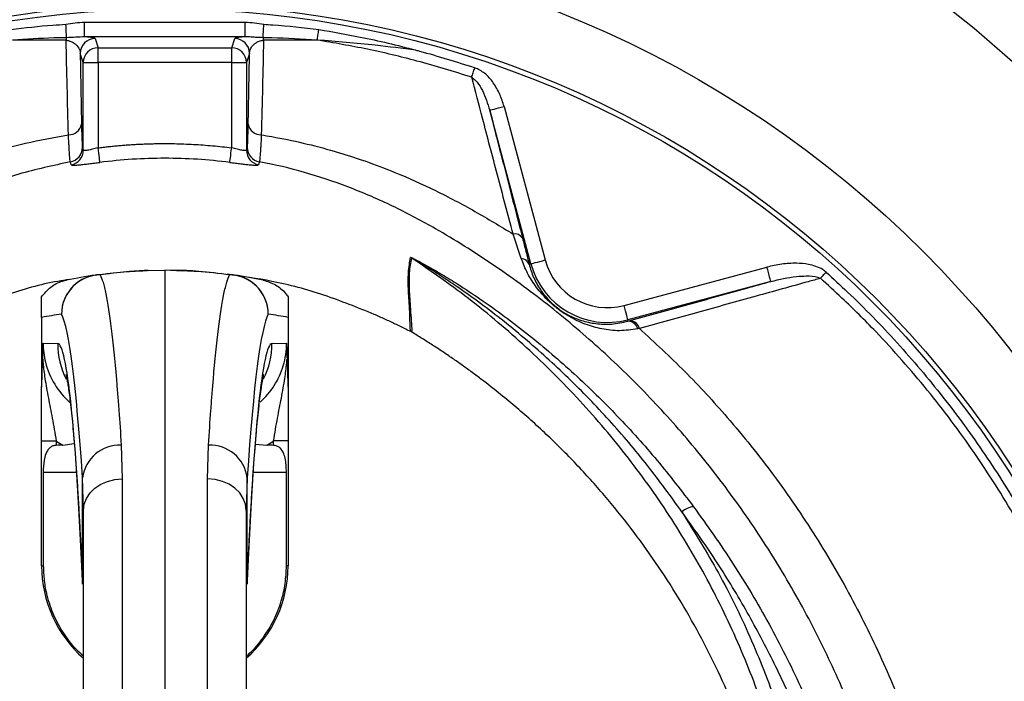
# Model space of a CAD drawing. Header units: millimetres. Extents: x 1190 to 1790, y 1177 to 1877.
# Tile 11 of 13: x 1461 to 1660, y 1644 to 1778. Entities that reach past the tile are written whole.
import ezdxf

# ---------------------------------------------------------------- set-up
doc = ezdxf.new("R2010")
doc.units = ezdxf.units.MM

msp = doc.modelspace()

# ---------------------------------------------------------------- linework, layer by layer
at = {"color": 7, "linetype": 'Continuous', "lineweight": 25}
for p, q in [((1473.8, 1774.74), (1473.8, 1777.73)), ((1473.8, 1777.73), (1506.35, 1777.73)), ((1506.35, 1774.74), (1506.35, 1777.73)), ((1506.35, 1774.74), (1473.8, 1774.74)), ((1475.91, 1774.38), (1476.53, 1772.52)), ((1503.63, 1772.52), (1504.25, 1774.38)), ((1476.53, 1769.53), (1476.53, 1772.52)), ((1476.53, 1772.52), (1503.63, 1772.52)), ((1503.63, 1769.53), (1503.63, 1772.52)), ((1473.53, 1769.53), (1472.91, 1771.38)), ((1473.53, 1751.71), (1473.53, 1769.53)), ((1473.53, 1769.53), (1476.53, 1769.53)), ((1476.53, 1769.53), (1476.53, 1752.2)), ((1503.63, 1769.53), (1476.53, 1769.53)), ((1503.63, 1752.2), (1503.63, 1769.53)), ((1503.63, 1769.53), (1506.63, 1769.53)), ((1507.25, 1771.38), (1506.63, 1769.53)), ((1506.63, 1769.53), (1506.63, 1751.71)), ((1564.32, 1728.67), (1555.97, 1759.84)), ((1558.87, 1760.61), (1567.22, 1729.45)), ((1473.36, 1752.31), (1473.53, 1751.71)), ((1562.38, 1729.74), (1560.71, 1734.7)), ((1563.97, 1728.57), (1564.32, 1728.67)), ((1583.21, 1720.22), (1612.21, 1727.99)), ((1486.66, 1727.31), (1490.08, 1727.37)), ((1490.08, 1727.37), (1490.08, 1616.58)), ((1493.5, 1727.31), (1490.08, 1727.37)), ((1493.57, 1727.19), (1490.08, 1727.37)), ((1612.99, 1725.09), (1583.98, 1717.32)), ((1465.08, 1717.79), (1465.08, 1703.76)), ((1515.08, 1717.79), (1515.08, 1703.76)), ((1584.06, 1717.03), (1583.98, 1717.32)), ((1584.06, 1717.03), (1584.43, 1717.13)), ((1586.34, 1715.52), (1586.01, 1715.45)), ((1540.18, 1714.79), (1539.97, 1714.9)), ((1465.4, 1712.53), (1468.34, 1712.47)), ((1511.82, 1712.47), (1514.76, 1712.53)), ((1465.08, 1692.71), (1468.03, 1692.71)), ((1465.08, 1667.38), (1465.08, 1692.71)), ((1468.03, 1692.71), (1468.03, 1691.82)), ((1469.37, 1691.86), (1471.71, 1692.19)), ((1481.23, 1691.87), (1481.44, 1685.02)), ((1498.72, 1685.02), (1498.93, 1691.87)), ((1508.44, 1692.08), (1510.79, 1691.86)), ((1515.08, 1692.71), (1512.13, 1692.71)), ((1512.13, 1691.82), (1512.13, 1692.71)), ((1515.08, 1692.71), (1515.08, 1667.38)), ((1465.42, 1686.37), (1465.42, 1667.38)), ((1514.74, 1667.38), (1514.74, 1686.37)), ((1473.58, 1678.63), (1473.38, 1685.22)), ((1473.38, 1664.37), (1473.38, 1685.22)), ((1481.44, 1685.02), (1481.44, 1616.51)), ((1498.72, 1616.51), (1498.72, 1685.02)), ((1506.78, 1685.22), (1506.58, 1678.63)), ((1506.78, 1664.37), (1506.78, 1685.22)), ((1473.58, 1612.73), (1473.58, 1678.63)), ((1506.58, 1678.63), (1506.58, 1612.73)), ((1465.08, 1667.38), (1465.42, 1667.38)), ((1515.08, 1667.38), (1514.74, 1667.38))]:
    msp.add_line(p, q, dxfattribs=at)
at = {"color": 8, "linetype": 'Continuous', "lineweight": 25}
for p, q in [((1465.42, 1686.37), (1472.15, 1686.37)), ((1508.01, 1686.37), (1514.74, 1686.37)), ((1473.38, 1663.63), (1473.38, 1664.37)), ((1506.78, 1664.37), (1506.78, 1663.62))]:
    msp.add_line(p, q, dxfattribs=at)
at = {"color": 7, "linetype": 'Continuous', "lineweight": 25, "flags": 128}
for points in [[(1470.14, 1774.56), (1470.13, 1774.77), (1470.12, 1775.03), (1470.11, 1775.33), (1470.09, 1775.67), (1470.07, 1776.04), (1470.05, 1776.44), (1470.03, 1776.85), (1470.01, 1777.27)], [(1510.01, 1774.56), (1510.03, 1774.77), (1510.04, 1775.03), (1510.05, 1775.33), (1510.07, 1775.67), (1510.09, 1776.04), (1510.11, 1776.44), (1510.13, 1776.85), (1510.15, 1777.27)], [(1520.97, 1774.08), (1521.01, 1774.29), (1521.04, 1774.53), (1521.08, 1774.78), (1521.13, 1775.05), (1521.17, 1775.33), (1521.22, 1775.62), (1521.26, 1775.91), (1521.31, 1776.21)], [(1552.31, 1766.54), (1552.37, 1766.74), (1552.45, 1766.96), (1552.52, 1767.19), (1552.6, 1767.43), (1552.69, 1767.68), (1552.77, 1767.94), (1552.86, 1768.2), (1552.95, 1768.46)], [(1555.97, 1759.84), (1556.04, 1759.85), (1556.21, 1759.9), (1556.48, 1759.97), (1556.84, 1760.07), (1557.28, 1760.19), (1557.77, 1760.32), (1558.31, 1760.46), (1558.87, 1760.61)], [(1476.91, 1749.24), (1476.9, 1749.33), (1476.87, 1749.53), (1476.83, 1749.81), (1476.79, 1750.18), (1476.73, 1750.62), (1476.67, 1751.12), (1476.6, 1751.65), (1476.53, 1752.2)], [(1503.25, 1749.24), (1503.26, 1749.33), (1503.29, 1749.53), (1503.33, 1749.81), (1503.37, 1750.18), (1503.43, 1750.62), (1503.49, 1751.12), (1503.56, 1751.65), (1503.63, 1752.2)], [(1564.32, 1728.67), (1564.39, 1728.69), (1564.56, 1728.73), (1564.83, 1728.8), (1565.19, 1728.9), (1565.63, 1729.02), (1566.13, 1729.15), (1566.66, 1729.3), (1567.22, 1729.45)], [(1612.99, 1725.09), (1612.97, 1725.15), (1612.92, 1725.33), (1612.85, 1725.6), (1612.75, 1725.96), (1612.64, 1726.39), (1612.5, 1726.89), (1612.36, 1727.43), (1612.21, 1727.99)], [(1623.07, 1725.72), (1623.2, 1725.87), (1623.33, 1726.01), (1623.47, 1726.16), (1623.61, 1726.32), (1623.76, 1726.48), (1623.9, 1726.64), (1624.05, 1726.81), (1624.2, 1726.97)], [(1583.98, 1717.32), (1583.97, 1717.38), (1583.92, 1717.55), (1583.85, 1717.82), (1583.75, 1718.19), (1583.63, 1718.62), (1583.5, 1719.12), (1583.36, 1719.66), (1583.21, 1720.22)], [(1473.58, 1678.63), (1473.73, 1679.86), (1474.18, 1681.05), (1474.9, 1682.15), (1475.87, 1683.11), (1477.06, 1683.91), (1478.42, 1684.5), (1479.9, 1684.88), (1481.44, 1685.02)], [(1506.58, 1678.63), (1506.43, 1679.86), (1505.98, 1681.05), (1505.26, 1682.15), (1504.29, 1683.11), (1503.1, 1683.91), (1501.74, 1684.5), (1500.26, 1684.88), (1498.72, 1685.02)]]:
    msp.add_lwpolyline(points, dxfattribs=at)
at = {"color": 7, "linetype": 'Continuous', "lineweight": 25}
for radius in [258.01, 217.51, 204, 203]:
    msp.add_circle((1490.08, 1577.37), radius, dxfattribs=at)
for centre, radius, start, end in [((1490.08, 1577.37), 300, 22.5, 252.1641), ((1474.84, 1773.46), 4.83, 166.7905, 173.1869), ((1475.91, 1771.38), 3, 90.0264, 179.9039), ((1504.25, 1771.38), 3, 0.0963, 89.9735), ((1505.32, 1773.46), 4.82, 6.8129, 13.2124), ((1476.53, 1769.52), 3, 90.0261, 179.9039), ((1503.63, 1769.52), 3, 0.0961, 89.9739), ((1470.6, 1757.46), 2.61, 268.3218, 349.7583), ((1509.56, 1757.46), 2.61, 190.2398, 271.6729), ((1470.36, 1752.31), 3, 280.4624, 359.9019), ((1470.53, 1751.71), 3, 280.4469, 359.8715), ((1509.63, 1751.71), 3, 180.1285, 259.5531), ((1509.8, 1752.31), 3, 180.0982, 259.5371), ((1561.06, 1732.89), 1.84, 32.5796, 100.9485), ((1538.49, 1727.29), 3.03, 58.2235, 61.8513), ((1562.22, 1727.86), 1.89, 22.1489, 85.0582), ((1579.83, 1732.82), 16.05, 195, 285), ((1579.83, 1732.82), 13.05, 195, 285), ((1477.13, 1718.41), 8.02, 91.174, 179.6874), ((1477.11, 1718.46), 7.99, 98.1323, 180.0421), ((1490.08, 1627.37), 100, 98.1084, 101.4951), ((1476.76, 1720.89), 5.54, 87.8444, 98.098), ((1486.8, 1719.31), 8, 91, 92.0426), ((1503.4, 1720.89), 5.54, 81.902, 92.1556), ((1503.03, 1718.41), 8.02, 0.3126, 88.826), ((1503.05, 1718.46), 7.99, 359.9579, 81.8677), ((1490.08, 1627.37), 100, 78.5049, 81.8916), ((1482.09, 1627.37), 92, 98.1084, 100.6535), ((1498.07, 1627.37), 92, 79.3465, 81.8916), ((1583.95, 1714.9), 2.13, 15.1584, 86.887), ((1584.27, 1714.99), 2.14, 14.3227, 85.7782), ((1480.94, 1684.26), 7.62, 87.767, 172.7674), ((1499.22, 1684.26), 7.62, 7.2326, 92.233), ((1597.73, 1675.26), 4.13, 95.7511, 132.2185), ((1490.08, 1667.38), 25, 180, 228.7001), ((1490.08, 1667.38), 25, 311.2999, 0)]:
    msp.add_arc(centre, radius, start, end, dxfattribs=at)
at = {"color": 8, "linetype": 'Continuous', "lineweight": 25}
for centre, start, end in [((1484.35, 1712.47), 179.994, 206.8483), ((1495.8, 1712.47), 333.3696, 0.0031)]:
    msp.add_arc(centre, 16.01, start, end, dxfattribs=at)
at = {"color": 7, "linetype": 'Continuous', "lineweight": 25}
for centre, major_axis, ratio, start_param, end_param in [((1468.37, 1517.37), (0, 201.76), 0.044737, 5.694974, 6.201119), ((1511.79, 1517.37), (0, 201.76), 0.044737, 0.082066, 0.588211), ((1468.34, 1556.37), (0, 156.1), 0.044737, 5.476463, 6.282404), ((1511.82, 1556.37), (0, 156.1), 0.044737, 0.000781, 0.806722), ((1481.45, 1712.53), (16.05, -0.23), 0.996836, 3.399574, 4.004193), ((1498.71, 1712.53), (16.05, 0.23), 0.996836, 5.426819, 5.980616), ((1481.59, 1712.53), (24.04, -0.33), 0.99822, 4.126821, 4.192824), ((1948.4, 1686.37), (572.9, 0), 0.017455, 2.561032, 2.565307), ((1498.57, 1712.53), (24.04, 0.33), 0.99822, 5.231954, 5.297957), ((1031.76, 1686.37), (572.9, 0), 0.017455, 0.576285, 0.580561)]:
    msp.add_ellipse(centre, major_axis=major_axis, ratio=ratio, start_param=start_param, end_param=end_param, dxfattribs=at)
at = {"color": 8, "linetype": 'Continuous', "lineweight": 25}
for centre, major_axis, start_param, end_param in [((1481.45, 1712.53), (16.05, -0.23), 3.1558, 3.399574), ((1498.71, 1712.53), (16.05, 0.23), 5.980616, 6.268978)]:
    msp.add_ellipse(centre, major_axis=major_axis, ratio=0.996836, start_param=start_param, end_param=end_param, dxfattribs=at)
at = {"color": 7, "linetype": 'Continuous', "lineweight": 25}
for points, knots in [([(1470.01, 1777.27), (1470.64, 1777.38), (1471.9, 1777.59), (1473.17, 1777.69), (1473.8, 1777.73)], [0, 0, 0, 0, 0.501177, 1, 1, 1, 1]), ([(1506.35, 1777.73), (1506.99, 1777.69), (1508.26, 1777.59), (1509.52, 1777.38), (1510.15, 1777.27)], [0, 0, 0, 0, 0.497982, 1, 1, 1, 1]), ([(1458.85, 1776.21), (1461.68, 1776.56), (1465.39, 1777.02), (1469.12, 1777.22), (1470.01, 1777.27)], [0, 0, 0, 0, 0.76355, 1, 1, 1, 1]), ([(1510.15, 1777.27), (1510.76, 1777.24), (1514.49, 1777.04), (1518.2, 1776.59), (1521.31, 1776.21)], [0, 0, 0, 0, 0.162937, 1, 1, 1, 1]), ([(1521.31, 1776.21), (1524.12, 1775.73), (1530.71, 1774.59), (1537.24, 1773.03), (1540.97, 1772.05), (1540.99, 1772.04)], [0, 0, 0, 0, 0.424994, 0.997098, 1, 1, 1, 1]), ([(1470.14, 1774.56), (1469.27, 1774.54), (1465.62, 1774.46), (1461.97, 1774.24), (1459.19, 1774.08)], [0, 0, 0, 0, 0.237772, 1, 1, 1, 1]), ([(1470.05, 1774.03), (1468.07, 1774.04), (1464.44, 1774.05), (1460.83, 1774.07), (1459.19, 1774.08)], [0, 0, 0, 0, 0.546931, 1, 1, 1, 1]), ([(1470.52, 1754.85), (1470.44, 1758.11), (1470.27, 1764.53), (1470.12, 1770.9), (1470.05, 1774.03)], [0, 0, 0, 0, 0.50918, 1, 1, 1, 1]), ([(1470.05, 1774.03), (1470.22, 1774.01), (1470.51, 1773.98), (1471.01, 1773.83), (1471.69, 1773.51), (1472.44, 1772.84), (1472.83, 1772.09), (1472.89, 1771.55), (1472.91, 1771.38)], [0, 0, 0, 0, 0.062871, 0.105693, 0.228992, 0.457722, 0.829414, 1, 1, 1, 1]), ([(1473.8, 1774.74), (1473.21, 1774.71), (1472.02, 1774.65), (1470.77, 1774.59), (1470.14, 1774.56)], [0, 0, 0, 0, 0.49904, 1, 1, 1, 1]), ([(1475.91, 1774.38), (1475.88, 1774.41), (1475.81, 1774.48), (1475.4, 1774.57), (1474.75, 1774.66), (1474.1, 1774.72), (1473.8, 1774.74)], [0, 0, 0, 0, 0.241363, 0.507947, 0.781172, 1, 1, 1, 1]), ([(1506.35, 1774.74), (1505.9, 1774.7), (1505.05, 1774.63), (1504.41, 1774.5), (1504.3, 1774.42), (1504.25, 1774.38)], [0, 0, 0, 0, 0.3575636, 0.6735949, 1, 1, 1, 1]), ([(1510.01, 1774.56), (1509.6, 1774.57), (1508.77, 1774.59), (1507.58, 1774.71), (1506.76, 1774.73), (1506.35, 1774.74)], [0, 0, 0, 0, 0.325335, 0.659459, 1, 1, 1, 1]), ([(1507.25, 1771.38), (1507.26, 1771.63), (1507.31, 1771.88), (1507.45, 1772.24), (1507.5, 1772.36), (1507.64, 1772.61), (1507.72, 1772.73), (1507.91, 1772.97), (1508.01, 1773.08), (1508.27, 1773.31), (1508.41, 1773.43), (1508.67, 1773.59), (1508.77, 1773.64), (1508.97, 1773.75), (1509.08, 1773.79), (1509.33, 1773.88), (1509.47, 1773.93), (1509.77, 1773.99), (1509.93, 1774.02), (1510.11, 1774.03)], [0, 0, 0, 0, 0.25, 0.25, 0.375, 0.375, 0.5, 0.5, 0.625, 0.625, 0.75, 0.75, 0.8125, 0.8125, 0.875, 0.875, 0.9375, 0.9375, 1, 1, 1, 1]), ([(1510.11, 1774.03), (1510.03, 1770.9), (1509.88, 1764.52), (1509.72, 1758.11), (1509.63, 1754.84)], [0, 0, 0, 0, 0.490815, 1, 1, 1, 1]), ([(1520.97, 1774.08), (1517.92, 1774.25), (1514.27, 1774.47), (1510.61, 1774.55), (1510.01, 1774.56)], [0, 0, 0, 0, 0.83609, 1, 1, 1, 1]), ([(1552.31, 1766.54), (1548.62, 1767.68), (1541.64, 1769.83), (1531.17, 1772.32), (1524.37, 1773.49), (1520.97, 1774.08)], [0, 0, 0, 0, 0.358679, 0.67891, 1, 1, 1, 1]), ([(1540.99, 1772.04), (1538.25, 1772.38), (1531.58, 1773.2), (1524.9, 1773.75), (1520.97, 1774.08)], [0, 0, 0, 0, 0.410861, 1, 1, 1, 1]), ([(1540.99, 1772.04), (1541.24, 1771.97), (1545.27, 1770.9), (1549.23, 1769.64), (1552.95, 1768.46)], [0, 0, 0, 0, 0.063467, 1, 1, 1, 1]), ([(1472.91, 1771.38), (1472.94, 1769.86), (1473.02, 1765.07), (1473.11, 1760.26), (1473.17, 1756.99)], [0, 0, 0, 0, 0.319499, 1, 1, 1, 1]), ([(1558.87, 1760.61), (1558.61, 1761.44), (1558.08, 1763.12), (1556.77, 1765.41), (1555.12, 1767.4), (1553.64, 1768.13), (1552.95, 1768.46)], [0, 0, 0, 0, 0.254961, 0.517386, 0.775934, 1, 1, 1, 1]), ([(1560.71, 1734.7), (1559.65, 1738.72), (1557.53, 1746.75), (1554.74, 1757.3), (1553.04, 1763.77), (1552.31, 1766.54)], [0, 0, 0, 0, 0.364122, 0.727927, 1, 1, 1, 1]), ([(1552.31, 1766.54), (1552.7, 1766.21), (1553.6, 1765.44), (1554.91, 1763.17), (1555.54, 1761.19), (1555.97, 1759.84)], [0, 0, 0, 0, 0.194552, 0.450243, 1, 1, 1, 1]), ([(1555.97, 1759.84), (1557.03, 1755.69), (1558.11, 1751.45), (1560.32, 1742.8), (1561.46, 1738.39), (1562.62, 1733.89)], [0, 0, 0, 0, 0.5, 0.5, 1, 1, 1, 1]), ([(1473.17, 1756.99), (1473.19, 1756.35), (1473.21, 1755.04), (1473.26, 1753.63), (1473.31, 1752.63), (1473.34, 1752.42), (1473.36, 1752.31)], [0, 0, 0, 0, 0.246301, 0.500378, 0.746212, 1, 1, 1, 1]), ([(1506.8, 1752.31), (1506.82, 1752.41), (1506.85, 1752.63), (1506.9, 1753.64), (1506.95, 1755.06), (1506.97, 1756.34), (1506.99, 1756.99)], [0, 0, 0, 0, 0.2509625, 0.5104322, 0.7515592, 1, 1, 1, 1]), ([(1470.9, 1749.36), (1470.88, 1749.43), (1470.86, 1749.6), (1470.8, 1750.13), (1470.77, 1750.5), (1470.71, 1751.44), (1470.67, 1752), (1470.62, 1752.97), (1470.6, 1753.31), (1470.56, 1754.05), (1470.54, 1754.44), (1470.52, 1754.85)], [0, 0, 0, 0, 0.25, 0.25, 0.5, 0.5, 0.75, 0.75, 0.875, 0.875, 1, 1, 1, 1]), ([(1509.63, 1754.84), (1509.6, 1754.03), (1509.56, 1753.3), (1509.51, 1752.34), (1509.49, 1752.04), (1509.45, 1751.48), (1509.44, 1751.22), (1509.39, 1750.51), (1509.36, 1750.14), (1509.32, 1749.73), (1509.3, 1749.62), (1509.28, 1749.45), (1509.27, 1749.39), (1509.25, 1749.36)], [0, 0, 0, 0, 0.25, 0.25, 0.375, 0.375, 0.5, 0.5, 0.75, 0.75, 0.875, 0.875, 1, 1, 1, 1]), ([(1509.63, 1754.84), (1510.35, 1754.72), (1515.35, 1753.89), (1524.51, 1751.73), (1535.56, 1747.88), (1544.99, 1743.6), (1552.99, 1739.39), (1558.14, 1736.27), (1560.71, 1734.7)], [0, 0, 0, 0, 0.039622, 0.274793, 0.50996, 0.673205, 0.836641, 1, 1, 1, 1]), ([(1476.53, 1752.2), (1476.34, 1752.16), (1476.15, 1752.11), (1475.77, 1752.02), (1475.59, 1751.97), (1475.23, 1751.89), (1475.06, 1751.85), (1474.74, 1751.78), (1474.58, 1751.74), (1474.3, 1751.69), (1474.18, 1751.67), (1473.95, 1751.64), (1473.85, 1751.63), (1473.62, 1751.63), (1473.53, 1751.65), (1473.53, 1751.71)], [0, 0, 0, 0, 0.125, 0.125, 0.25, 0.25, 0.375, 0.375, 0.5, 0.5, 0.625, 0.625, 0.75, 0.75, 1, 1, 1, 1]), ([(1476.53, 1752.2), (1476.87, 1752.25), (1477.57, 1752.33), (1478.61, 1752.45), (1479.65, 1752.56), (1480.69, 1752.66), (1481.73, 1752.74), (1482.77, 1752.82), (1483.81, 1752.89), (1484.86, 1752.94), (1485.9, 1752.99), (1486.95, 1753.02), (1487.99, 1753.05), (1489.03, 1753.07), (1490.38, 1753.07), (1492.02, 1753.06), (1493.96, 1753), (1495.9, 1752.92), (1497.83, 1752.79), (1499.77, 1752.63), (1501.7, 1752.44), (1502.99, 1752.28), (1503.63, 1752.2)], [0, 0, 0, 0, 0.038544, 0.07706, 0.115553, 0.154026, 0.192484, 0.230928, 0.269364, 0.307795, 0.346224, 0.384656, 0.423094, 0.461542, 0.500002, 0.571418, 0.642799, 0.714168, 0.785549, 0.856966, 0.928441, 1, 1, 1, 1]), ([(1506.63, 1751.71), (1506.63, 1751.68), (1506.6, 1751.66), (1506.52, 1751.63), (1506.46, 1751.63), (1506.3, 1751.63), (1506.21, 1751.64), (1505.99, 1751.67), (1505.86, 1751.69), (1505.58, 1751.74), (1505.43, 1751.77), (1505.1, 1751.85), (1504.93, 1751.89), (1504.58, 1751.97), (1504.39, 1752.01), (1504.01, 1752.11), (1503.82, 1752.16), (1503.63, 1752.2)], [0, 0, 0, 0, 0.125, 0.125, 0.25, 0.25, 0.375, 0.375, 0.5, 0.5, 0.625, 0.625, 0.75, 0.75, 0.875, 0.875, 1, 1, 1, 1]), ([(1503.25, 1749.24), (1498.88, 1749.8), (1494.49, 1750.08), (1485.67, 1750.08), (1481.28, 1749.8), (1476.91, 1749.24)], [0, 0, 0, 0, 0.5, 0.5, 1, 1, 1, 1]), ([(1471.07, 1748.76), (1471.08, 1748.74), (1471.12, 1748.72), (1471.28, 1748.69), (1471.39, 1748.69), (1471.61, 1748.69), (1471.7, 1748.69), (1471.88, 1748.69), (1471.98, 1748.7), (1472.29, 1748.72), (1472.53, 1748.74), (1473.07, 1748.79), (1473.37, 1748.82), (1474, 1748.89), (1474.33, 1748.92), (1474.86, 1748.98), (1475.04, 1749.01), (1475.41, 1749.05), (1475.59, 1749.07), (1476.15, 1749.14), (1476.52, 1749.19), (1476.91, 1749.24)], [0, 0, 0, 0, 0.125, 0.125, 0.25, 0.25, 0.3125, 0.3125, 0.375, 0.375, 0.5, 0.5, 0.625, 0.625, 0.75, 0.75, 0.8125, 0.8125, 0.875, 0.875, 1, 1, 1, 1]), ([(1503.25, 1749.24), (1503.64, 1749.19), (1504.01, 1749.14), (1504.77, 1749.05), (1505.13, 1749), (1505.65, 1748.94), (1505.83, 1748.92), (1506.16, 1748.89), (1506.32, 1748.87), (1506.8, 1748.82), (1507.09, 1748.79), (1507.63, 1748.74), (1507.87, 1748.72), (1508.29, 1748.69), (1508.47, 1748.69), (1508.69, 1748.69), (1508.76, 1748.69), (1508.87, 1748.69), (1508.92, 1748.7), (1509.04, 1748.72), (1509.08, 1748.74), (1509.09, 1748.76)], [0, 0, 0, 0, 0.125, 0.125, 0.25, 0.25, 0.3125, 0.3125, 0.375, 0.375, 0.5, 0.5, 0.625, 0.625, 0.75, 0.75, 0.8125, 0.8125, 0.875, 0.875, 1, 1, 1, 1]), ([(1509.25, 1749.36), (1509.22, 1749.25), (1509.16, 1749.06), (1509.11, 1748.84), (1509.09, 1748.76)], [0, 0, 0, 0, 0.622513, 1, 1, 1, 1]), ([(1562.62, 1733.89), (1562.85, 1732.96), (1563.33, 1731.11), (1563.76, 1729.42), (1563.97, 1728.57)], [0, 0, 0, 0, 0.4978061, 1, 1, 1, 1]), ([(1539.97, 1714.9), (1539.97, 1714.9), (1539.79, 1715.62), (1539.8, 1719.48), (1539.44, 1723.11), (1539.4, 1727.03), (1539.74, 1728.98), (1539.92, 1729.96)], [0, 0, 0, 0, 0.000002, 0.224038, 0.482641, 0.741299, 1, 1, 1, 1]), ([(1540.09, 1729.86), (1539.91, 1728.89), (1539.55, 1726.94), (1539.64, 1723.02), (1539.87, 1719.39), (1540.18, 1715.51), (1540.18, 1714.79), (1540.18, 1714.79)], [0, 0, 0, 0, 0.258568, 0.517112, 0.775632, 0.999998, 1, 1, 1, 1]), ([(1539.92, 1729.96), (1539.92, 1729.96), (1539.93, 1729.97), (1540, 1729.95), (1540.14, 1729.9), (1540.4, 1729.78), (1540.78, 1729.6), (1541.3, 1729.33), (1542, 1728.96), (1543.03, 1728.4), (1544.53, 1727.55), (1546.74, 1726.24), (1549.99, 1724.23), (1555.92, 1720.31), (1563.94, 1714.36), (1573.23, 1706.4), (1581.92, 1697.86), (1590.02, 1688.88), (1594.9, 1682.53), (1597.32, 1679.37)], [0, 0, 0, 0, 0.00149, 0.00326, 0.005623, 0.009364, 0.015824, 0.022557, 0.032281, 0.04649, 0.067432, 0.098497, 0.1448, 0.214049, 0.371366, 0.529123, 0.686997, 0.844475, 1, 1, 1, 1]), ([(1594.96, 1678.32), (1592.67, 1681.49), (1588.05, 1687.88), (1580.32, 1696.95), (1571.99, 1705.59), (1563.06, 1713.68), (1555.34, 1719.78), (1549.64, 1723.83), (1546.52, 1725.93), (1544.4, 1727.3), (1542.97, 1728.19), (1542, 1728.78), (1541.34, 1729.18), (1540.85, 1729.46), (1540.51, 1729.65), (1540.27, 1729.78), (1540.16, 1729.84), (1540.11, 1729.86), (1540.09, 1729.87), (1540.08, 1729.87), (1540.08, 1729.86), (1540.09, 1729.86)], [0, 0, 0, 0, 0.155835, 0.314091, 0.472711, 0.631278, 0.789462, 0.85913, 0.905635, 0.936735, 0.957589, 0.97162, 0.981095, 0.987523, 0.993436, 0.996554, 0.998227, 0.998767, 0.999234, 0.999647, 1, 1, 1, 1]), ([(1617.94, 1614.03), (1617.17, 1617.74), (1615.4, 1626.35), (1611.32, 1639.59), (1605.73, 1653.63), (1598.92, 1667.17), (1590.98, 1680.1), (1581.9, 1692.33), (1571.78, 1703.8), (1560.69, 1714.4), (1550.06, 1723.07), (1542.95, 1727.91), (1540.09, 1729.86)], [0, 0, 0, 0, 0.080026, 0.185802, 0.291954, 0.398106, 0.503881, 0.609802, 0.716102, 0.822402, 0.928322, 1, 1, 1, 1]), ([(1586.01, 1715.45), (1584.76, 1715.28), (1582.27, 1714.93), (1578.7, 1715.37), (1575.37, 1716.3), (1572.7, 1717.57), (1570.68, 1718.84), (1569.36, 1719.83), (1567.94, 1721.05), (1566.21, 1722.85), (1564.42, 1725.26), (1563.14, 1727.68), (1562.57, 1729.24), (1562.38, 1729.74)], [0, 0, 0, 0, 0.124492, 0.24928, 0.371719, 0.493535, 0.544785, 0.587964, 0.631179, 0.702898, 0.823014, 0.943415, 1, 1, 1, 1]), ([(1563.97, 1728.57), (1564.1, 1728.12), (1564.48, 1726.74), (1565.45, 1724.6), (1566.8, 1722.53), (1568.23, 1720.96), (1569.44, 1719.89), (1570.58, 1719.05), (1571.82, 1718.31), (1573.16, 1717.67), (1575.05, 1716.98), (1577.51, 1716.45), (1580.65, 1716.3), (1582.92, 1716.78), (1584.06, 1717.03)], [0, 0, 0, 0, 0.058642, 0.179736, 0.302836, 0.370582, 0.408899, 0.446992, 0.494605, 0.555186, 0.615933, 0.741021, 0.868811, 1, 1, 1, 1]), ([(1624.2, 1726.97), (1623.97, 1727.15), (1623.35, 1727.65), (1622.12, 1728.19), (1620.34, 1728.64), (1618.01, 1728.84), (1615.17, 1728.67), (1613.2, 1728.22), (1612.21, 1727.99)], [0, 0, 0, 0, 0.0691211, 0.1933503, 0.3181322, 0.5118902, 0.7558122, 1, 1, 1, 1]), ([(1475.97, 1726.37), (1477.9, 1726.62), (1480.6, 1726.96), (1484.11, 1727.2), (1485.78, 1727.28), (1486.49, 1727.31), (1486.51, 1727.31), (1486.52, 1727.31)], [0, 0, 0, 0, 0.501557, 0.701372, 0.900224, 0.979945, 1, 1, 1, 1]), ([(1486.66, 1727.31), (1486.54, 1727.31), (1486.2, 1727.3), (1484.35, 1727.21), (1481.3, 1726.98), (1478.77, 1726.66), (1476.96, 1726.42)], [0, 0, 0, 0, 0.102056, 0.300547, 0.500899, 1, 1, 1, 1]), ([(1476.96, 1726.42), (1477.15, 1726.06), (1477.34, 1725.55), (1477.63, 1724.59), (1477.72, 1724.23), (1477.91, 1723.45), (1478, 1723.02), (1478.47, 1720.73), (1478.83, 1718.36), (1479.55, 1712.58), (1479.9, 1709.17), (1480.33, 1704.23), (1480.41, 1703.21), (1480.58, 1701.11), (1480.66, 1700.02), (1480.91, 1696.69), (1481.07, 1694.34), (1481.23, 1691.87)], [0, 0, 0, 0, 0.125, 0.125, 0.1875, 0.1875, 0.25, 0.25, 0.5, 0.5, 0.75, 0.75, 0.8125, 0.8125, 0.875, 0.875, 1, 1, 1, 1]), ([(1503.2, 1726.42), (1501.1, 1726.69), (1498.09, 1727.07), (1494.85, 1727.26), (1493.62, 1727.31), (1493.53, 1727.31), (1493.5, 1727.31)], [0, 0, 0, 0, 0.582943, 0.834479, 0.950598, 1, 1, 1, 1]), ([(1493.64, 1727.31), (1493.67, 1727.31), (1493.78, 1727.3), (1495.13, 1727.25), (1498.64, 1727.05), (1501.9, 1726.65), (1504.18, 1726.37)], [0, 0, 0, 0, 0.047896, 0.162322, 0.413978, 1, 1, 1, 1]), ([(1498.93, 1691.87), (1499.09, 1694.34), (1499.25, 1696.69), (1499.5, 1700.03), (1499.58, 1701.11), (1499.75, 1703.21), (1499.83, 1704.23), (1500.26, 1709.14), (1500.61, 1712.55), (1501.32, 1718.34), (1501.69, 1720.71), (1502.15, 1723.02), (1502.25, 1723.45), (1502.44, 1724.23), (1502.53, 1724.59), (1502.81, 1725.55), (1503, 1726.06), (1503.2, 1726.42)], [0, 0, 0, 0, 0.125, 0.125, 0.1875, 0.1875, 0.25, 0.25, 0.5, 0.5, 0.75, 0.75, 0.8125, 0.8125, 0.875, 0.875, 1, 1, 1, 1]), ([(1532.55, 1718.4), (1529.18, 1719.77), (1522.42, 1722.5), (1512.4, 1725.2), (1505.77, 1726.11), (1502.74, 1726.53)], [0, 0, 0, 0, 0.352358, 0.704716, 1, 1, 1, 1]), ([(1623.07, 1725.72), (1622.24, 1725.49), (1617.87, 1724.28), (1609.56, 1721.97), (1598.14, 1718.8), (1590.28, 1716.62), (1586.34, 1715.52)], [0, 0, 0, 0, 0.0681501, 0.35549, 0.6778131, 1, 1, 1, 1]), ([(1612.99, 1725.09), (1614.7, 1725.5), (1617.08, 1726.06), (1620.28, 1726.23), (1621.98, 1726.17), (1622.9, 1725.8), (1623.07, 1725.72)], [0, 0, 0, 0, 0.51561, 0.712801, 0.944519, 1, 1, 1, 1]), ([(1685.08, 1618.52), (1684.29, 1622.01), (1682.53, 1629.74), (1678.92, 1641.48), (1674.32, 1653.7), (1668.94, 1665.59), (1662.35, 1677.91), (1654.38, 1690.5), (1644.89, 1703.16), (1635.77, 1713.5), (1628.37, 1720.9), (1624.53, 1724.4), (1623.07, 1725.72)], [0, 0, 0, 0, 0.085386, 0.188809, 0.292454, 0.396099, 0.499522, 0.625036, 0.75075, 0.876265, 0.953065, 1, 1, 1, 1]), ([(1624.2, 1726.97), (1625.66, 1725.63), (1630.66, 1721.05), (1638.73, 1712.73), (1648.03, 1701.72), (1656.52, 1690.08), (1663.94, 1678.23), (1670.32, 1666.27), (1675.74, 1654.28), (1680.36, 1641.98), (1684, 1630.14), (1685.77, 1622.35), (1686.57, 1618.83)], [0, 0, 0, 0, 0.046958, 0.160218, 0.273767, 0.387315, 0.500574, 0.603978, 0.707603, 0.811228, 0.914632, 1, 1, 1, 1]), ([(1470.7, 1725.47), (1469.92, 1725.35), (1465.54, 1724.7), (1457.74, 1722.47), (1450.98, 1719.75), (1447.61, 1718.4)], [0, 0, 0, 0, 0.097132, 0.548566, 1, 1, 1, 1]), ([(1465.08, 1721.96), (1465.65, 1722.66), (1466.8, 1724.05), (1468.72, 1725.02), (1469.87, 1725.3), (1470.15, 1725.37)], [0, 0, 0, 0, 0.430786, 0.861562, 1, 1, 1, 1]), ([(1510.01, 1725.37), (1510.87, 1725.1), (1512.6, 1724.57), (1514.22, 1723.15), (1514.91, 1722.19), (1515.08, 1721.96)], [0, 0, 0, 0, 0.431026, 0.862058, 1, 1, 1, 1]), ([(1584.43, 1717.13), (1588.36, 1718.23), (1596.23, 1720.42), (1605.77, 1723.08), (1611.35, 1724.64), (1612.99, 1725.09)], [0, 0, 0, 0, 0.414411, 0.82882, 1, 1, 1, 1]), ([(1465.08, 1717.79), (1465.08, 1717.87), (1465.08, 1717.95), (1465.08, 1718.08), (1465.08, 1718.14), (1465.08, 1718.3), (1465.08, 1718.38), (1465.08, 1718.6), (1465.08, 1718.72), (1465.08, 1718.92), (1465.08, 1719), (1465.08, 1719.16), (1465.08, 1719.24), (1465.08, 1719.44), (1465.08, 1719.56), (1465.08, 1719.77), (1465.08, 1719.87), (1465.08, 1720.15), (1465.08, 1720.3), (1465.08, 1720.59), (1465.08, 1720.72), (1465.08, 1721.08), (1465.08, 1721.28), (1465.08, 1721.65), (1465.08, 1721.81), (1465.08, 1721.96)], [0, 0, 0, 0, 0.007812, 0.007812, 0.015625, 0.015625, 0.03125, 0.03125, 0.0625, 0.0625, 0.09375, 0.09375, 0.125, 0.125, 0.1875, 0.1875, 0.25, 0.25, 0.375, 0.375, 0.5, 0.5, 0.75, 0.75, 1, 1, 1, 1]), ([(1515.08, 1721.96), (1515.08, 1721.81), (1515.08, 1721.65), (1515.08, 1721.28), (1515.08, 1721.08), (1515.08, 1720.72), (1515.08, 1720.59), (1515.08, 1720.3), (1515.08, 1720.14), (1515.08, 1719.87), (1515.08, 1719.77), (1515.08, 1719.56), (1515.08, 1719.44), (1515.08, 1719.23), (1515.08, 1719.16), (1515.08, 1719), (1515.08, 1718.91), (1515.08, 1718.71), (1515.08, 1718.6), (1515.08, 1718.38), (1515.08, 1718.3), (1515.08, 1718.14), (1515.08, 1718.08), (1515.08, 1717.94), (1515.08, 1717.87), (1515.08, 1717.79)], [0, 0, 0, 0, 0.25, 0.25, 0.5, 0.5, 0.625, 0.625, 0.75, 0.75, 0.8125, 0.8125, 0.875, 0.875, 0.90625, 0.90625, 0.9375, 0.9375, 0.96875, 0.96875, 0.984375, 0.984375, 0.992188, 0.992188, 1, 1, 1, 1]), ([(1539.97, 1714.9), (1539.62, 1715.07), (1538.93, 1715.42), (1537.87, 1715.94), (1536.82, 1716.44), (1535.76, 1716.94), (1534.69, 1717.44), (1533.63, 1717.92), (1532.91, 1718.24), (1532.55, 1718.4)], [0, 0, 0, 0, 0.142816, 0.285635, 0.428463, 0.571306, 0.714172, 0.857068, 1, 1, 1, 1]), ([(1615.08, 1605.58), (1615, 1606.01), (1614.85, 1606.86), (1614.61, 1608.14), (1614.36, 1609.42), (1614.09, 1610.69), (1613.82, 1611.97), (1613.54, 1613.24), (1613.24, 1614.5), (1612.94, 1615.77), (1612.63, 1617.03), (1612.3, 1618.3), (1611.97, 1619.56), (1611.62, 1620.81), (1610.61, 1624.37), (1608.77, 1630.18), (1605.78, 1638.14), (1602.37, 1645.93), (1598.53, 1653.54), (1594.3, 1660.94), (1589.67, 1668.11), (1584.67, 1675.04), (1579.29, 1681.69), (1573.56, 1688.06), (1567.5, 1694.11), (1561.11, 1699.83), (1556.01, 1703.92), (1552.41, 1706.62), (1550.43, 1708.06), (1548.42, 1709.47), (1546.39, 1710.85), (1544.34, 1712.19), (1542.27, 1713.51), (1540.88, 1714.36), (1540.18, 1714.79)], [0, 0, 0, 0, 0.009539, 0.019075, 0.02861, 0.038144, 0.047677, 0.057211, 0.066746, 0.076283, 0.085822, 0.095364, 0.104909, 0.114459, 0.124013, 0.186218, 0.248355, 0.310652, 0.373016, 0.435522, 0.497964, 0.560535, 0.623167, 0.685915, 0.748593, 0.811367, 0.874209, 0.892205, 0.910185, 0.928154, 0.946115, 0.964074, 0.982034, 1, 1, 1, 1]), ([(1465.3, 1709.28), (1465.33, 1710.36), (1465.36, 1711.45), (1465.4, 1712.52), (1465.4, 1712.53)], [0, 0, 0, 0, 0.993576, 1, 1, 1, 1]), ([(1514.76, 1712.53), (1514.76, 1712.52), (1514.8, 1711.45), (1514.83, 1710.36), (1514.86, 1709.28)], [0, 0, 0, 0, 0.006424, 1, 1, 1, 1]), ([(1465.08, 1703.76), (1465.08, 1703.73), (1465.08, 1703.69), (1465.08, 1703.64), (1465.08, 1703.62), (1465.08, 1703.61), (1465.08, 1703.61), (1465.09, 1703.63), (1465.1, 1703.81), (1465.14, 1704.75), (1465.21, 1706.59), (1465.26, 1708.32), (1465.3, 1709.28)], [0, 0, 0, 0, 0.012381, 0.016905, 0.020094, 0.023299, 0.027094, 0.03359, 0.054173, 0.149758, 0.529048, 1, 1, 1, 1]), ([(1465.3, 1709.28), (1465.32, 1709.04), (1465.43, 1707.72), (1465.77, 1705.12), (1466.43, 1701.45), (1467.11, 1698), (1467.65, 1695.06), (1467.9, 1693.49), (1468.03, 1692.71)], [0, 0, 0, 0, 0.044499, 0.237941, 0.484775, 0.731119, 0.865654, 1, 1, 1, 1]), ([(1512.13, 1692.71), (1512.26, 1693.49), (1512.51, 1695.06), (1513.05, 1698), (1513.73, 1701.45), (1514.39, 1705.12), (1514.73, 1707.72), (1514.84, 1709.04), (1514.86, 1709.28)], [0, 0, 0, 0, 0.134346, 0.268881, 0.515225, 0.762059, 0.955501, 1, 1, 1, 1]), ([(1514.86, 1709.28), (1514.89, 1708.47), (1514.94, 1706.83), (1515.01, 1705.07), (1515.05, 1703.98), (1515.07, 1703.68), (1515.07, 1703.62), (1515.07, 1703.61), (1515.08, 1703.61), (1515.08, 1703.62), (1515.08, 1703.64), (1515.08, 1703.68), (1515.08, 1703.72), (1515.08, 1703.76), (1515.08, 1703.76)], [0, 0, 0, 0, 0.3941322, 0.7888266, 0.9222284, 0.9580528, 0.9661978, 0.9729371, 0.9763985, 0.9798899, 0.9829367, 0.9875623, 0.9967049, 1, 1, 1, 1]), ([(1470.02, 1706.18), (1470.02, 1706.18), (1470.02, 1706.18), (1470.09, 1705.89), (1470.21, 1705.31), (1470.37, 1704.4), (1470.56, 1703.15), (1470.78, 1701.54), (1471.01, 1699.57), (1471.26, 1697.25), (1471.51, 1694.6), (1471.76, 1691.62), (1472.02, 1688.32), (1472.27, 1684.73), (1472.51, 1680.85), (1472.75, 1676.7), (1472.98, 1672.29), (1473.19, 1667.94), (1473.32, 1665), (1473.38, 1663.69)], [0, 0, 0, 0, 0.024081, 0.065079, 0.11119, 0.1622, 0.217553, 0.276492, 0.338233, 0.402075, 0.467462, 0.533973, 0.601307, 0.669247, 0.737636, 0.806368, 0.875358, 0.94455, 1, 1, 1, 1]), ([(1506.78, 1663.69), (1506.82, 1664.56), (1506.93, 1667.08), (1507.12, 1671.07), (1507.35, 1675.57), (1507.59, 1679.82), (1507.83, 1683.8), (1508.08, 1687.5), (1508.34, 1690.91), (1508.6, 1694.02), (1508.86, 1696.81), (1509.11, 1699.28), (1509.36, 1701.4), (1509.6, 1703.16), (1509.8, 1704.49), (1509.97, 1705.41), (1510.08, 1705.96), (1510.14, 1706.21), (1510.14, 1706.18), (1510.13, 1706.18)], [0, 0, 0, 0, 0.036782, 0.106236, 0.175586, 0.24478, 0.313778, 0.382524, 0.450938, 0.518913, 0.586299, 0.652877, 0.718335, 0.78222, 0.843883, 0.89539, 0.942418, 0.984407, 1, 1, 1, 1]), ([(1465.08, 1692.71), (1465.08, 1693.69), (1465.08, 1694.66), (1465.08, 1696.09), (1465.08, 1696.57), (1465.08, 1697.51), (1465.08, 1697.99), (1465.08, 1700.31), (1465.08, 1702.07), (1465.08, 1703.76)], [0, 0, 0, 0, 0.25, 0.25, 0.375, 0.375, 0.5, 0.5, 1, 1, 1, 1]), ([(1515.08, 1703.76), (1515.08, 1702.07), (1515.08, 1700.31), (1515.08, 1697.99), (1515.08, 1697.51), (1515.08, 1696.57), (1515.08, 1696.09), (1515.08, 1694.66), (1515.08, 1693.69), (1515.08, 1692.71)], [0, 0, 0, 0, 0.5, 0.5, 0.625, 0.625, 0.75, 0.75, 1, 1, 1, 1]), ([(1468.03, 1691.82), (1467.8, 1691.79), (1467.36, 1691.73), (1466.73, 1691.35), (1466.1, 1690.61), (1465.57, 1689.14), (1465.43, 1687.61), (1465.42, 1686.57), (1465.42, 1686.37)], [0, 0, 0, 0, 0.096993, 0.193378, 0.330468, 0.54889, 0.911429, 1, 1, 1, 1]), ([(1514.74, 1686.37), (1514.71, 1687.35), (1514.66, 1688.77), (1514.16, 1690.37), (1513.62, 1691.18), (1513.01, 1691.62), (1512.51, 1691.8), (1512.22, 1691.81), (1512.13, 1691.82)], [0, 0, 0, 0, 0.425159, 0.613981, 0.770767, 0.874047, 0.960867, 1, 1, 1, 1]), ([(1594.96, 1678.32), (1597.5, 1674.22), (1602.57, 1666.03), (1608.95, 1652.94), (1614.31, 1639.32), (1618.31, 1626.22), (1620.08, 1617.64), (1620.86, 1613.87)], [0, 0, 0, 0, 0.205834, 0.411668, 0.622878, 0.834088, 1, 1, 1, 1]), ([(1629.2, 1563.23), (1629.41, 1565.03), (1630.07, 1570.77), (1630.5, 1580.51), (1630.06, 1592.5), (1628.51, 1604.53), (1625.93, 1616.2), (1622.44, 1627.31), (1618.27, 1637.88), (1613.42, 1648.32), (1607.94, 1658.59), (1601.82, 1668.69), (1597.25, 1675.11), (1594.96, 1678.32)], [0, 0, 0, 0, 0.044444, 0.141281, 0.238114, 0.337805, 0.437499, 0.529606, 0.621847, 0.714024, 0.809327, 0.904705, 1, 1, 1, 1]), ([(1597.32, 1679.37), (1600.06, 1675.53), (1605.54, 1667.82), (1612.76, 1655.63), (1619.14, 1642.99), (1624.5, 1629.95), (1627.89, 1619.31), (1630.35, 1609.5), (1632.01, 1600.53), (1633.16, 1589.6), (1633.45, 1578.62), (1633.02, 1569.45), (1632.38, 1563.98), (1632.17, 1562.14)], [0, 0, 0, 0, 0.112037, 0.224543, 0.337106, 0.449416, 0.561286, 0.604224, 0.691895, 0.779823, 0.867766, 0.955458, 1, 1, 1, 1]), ([(1465.42, 1667.38), (1465.45, 1666.37), (1465.53, 1664.35), (1466.17, 1660.98), (1467.39, 1657.36), (1469.41, 1653.68), (1471.5, 1650.88), (1473.07, 1649.53), (1473.58, 1649.08)], [0, 0, 0, 0, 0.146748, 0.293496, 0.496385, 0.699273, 0.90214, 1, 1, 1, 1]), ([(1506.58, 1649.05), (1506.81, 1649.23), (1508.13, 1650.29), (1510.07, 1652.73), (1512.27, 1656.29), (1513.73, 1660.03), (1514.59, 1663.76), (1514.69, 1666.17), (1514.74, 1667.38)], [0, 0, 0, 0, 0.043217, 0.245295, 0.447595, 0.649895, 0.824947, 1, 1, 1, 1])]:
    msp.add_open_spline(points, degree=3, knots=knots, dxfattribs=at)
for points in [[(1520.97, 1774.08), (1517.36, 1774.06), (1513.74, 1774.05), (1510.11, 1774.03)], [(1506.99, 1756.99), (1507.07, 1761.81), (1507.16, 1766.6), (1507.25, 1771.38)], [(1506.63, 1751.71), (1506.69, 1751.93), (1506.74, 1752.13), (1506.8, 1752.31)], [(1471.07, 1748.76), (1471.02, 1748.98), (1470.96, 1749.18), (1470.9, 1749.36)], [(1493.64, 1727.31), (1493.6, 1727.31), (1493.55, 1727.31), (1493.5, 1727.31)]]:
    msp.add_open_spline(points, degree=3, dxfattribs=at)
at = {"color": 8, "linetype": 'Continuous', "lineweight": 25}
for points, knots in [([(1424.55, 1737.7), (1425.73, 1738.4), (1429.78, 1740.82), (1436.59, 1744.27), (1444.97, 1747.97), (1453.25, 1750.88), (1461.77, 1753.25), (1467.61, 1754.31), (1470.52, 1754.85)], [0, 0, 0, 0, 0.083129, 0.286756, 0.463216, 0.639677, 0.819838, 1, 1, 1, 1]), ([(1470.9, 1749.36), (1467.4, 1748.6), (1460.38, 1747.07), (1450.2, 1743.47), (1439.88, 1738.58), (1431.43, 1733.77), (1426.38, 1730.31), (1424.83, 1729.25)], [0, 0, 0, 0, 0.212316, 0.425192, 0.637522, 0.888477, 1, 1, 1, 1]), ([(1588.83, 1460.68), (1589.97, 1461.63), (1594.39, 1465.34), (1601.36, 1472.62), (1609.66, 1482.4), (1617.13, 1492.95), (1623.74, 1504.17), (1629.44, 1516), (1634.14, 1528.25), (1637.8, 1540.86), (1640.37, 1553.75), (1641.84, 1566.84), (1642.19, 1580.01), (1641.4, 1593.07), (1639.4, 1605.94), (1636.31, 1618.53), (1632.28, 1630.86), (1627.26, 1643.35), (1621.23, 1655.94), (1614.07, 1668.52), (1606.04, 1680.56), (1597.35, 1691.79), (1588.03, 1702.17), (1578.19, 1711.71), (1567.7, 1720.57), (1556.63, 1728.65), (1546.29, 1735.17), (1536.82, 1740.24), (1528.32, 1743.97), (1519.55, 1747.01), (1513.13, 1748.63), (1509.68, 1749.28), (1509.25, 1749.36)], [0, 0, 0, 0, 0.012243, 0.047476, 0.082711, 0.117826, 0.153727, 0.189755, 0.225782, 0.261682, 0.297697, 0.333847, 0.369988, 0.405992, 0.441442, 0.477007, 0.512617, 0.548131, 0.58774, 0.627448, 0.667153, 0.706756, 0.744251, 0.781886, 0.819565, 0.857192, 0.89468, 0.920099, 0.945599, 0.971072, 0.996452, 1, 1, 1, 1]), ([(1586.34, 1715.52), (1589.45, 1712.66), (1595.66, 1706.92), (1604.78, 1696.99), (1613.72, 1685.85), (1622.23, 1673.39), (1629.81, 1660.33), (1636.2, 1647.18), (1641.5, 1634.05), (1645.74, 1621.02), (1648.98, 1607.71), (1651.08, 1594.08), (1651.92, 1580.21), (1651.56, 1566.2), (1649.99, 1552.27), (1647.26, 1538.57), (1643.37, 1525.18), (1638.38, 1512.17), (1632.32, 1499.61), (1625.29, 1487.71), (1617.34, 1476.53), (1608.55, 1466.11), (1599.04, 1456.44), (1592.09, 1450.72), (1588.65, 1447.89)], [0, 0, 0, 0, 0.041388, 0.082778, 0.131939, 0.181238, 0.230544, 0.279714, 0.324365, 0.369142, 0.413871, 0.458456, 0.504049, 0.549815, 0.595591, 0.641196, 0.686556, 0.732077, 0.777599, 0.822959, 0.867334, 0.91186, 0.956385, 1, 1, 1, 1])]:
    msp.add_open_spline(points, degree=3, knots=knots, dxfattribs=at)

doc.saveas('drawing.dxf')
